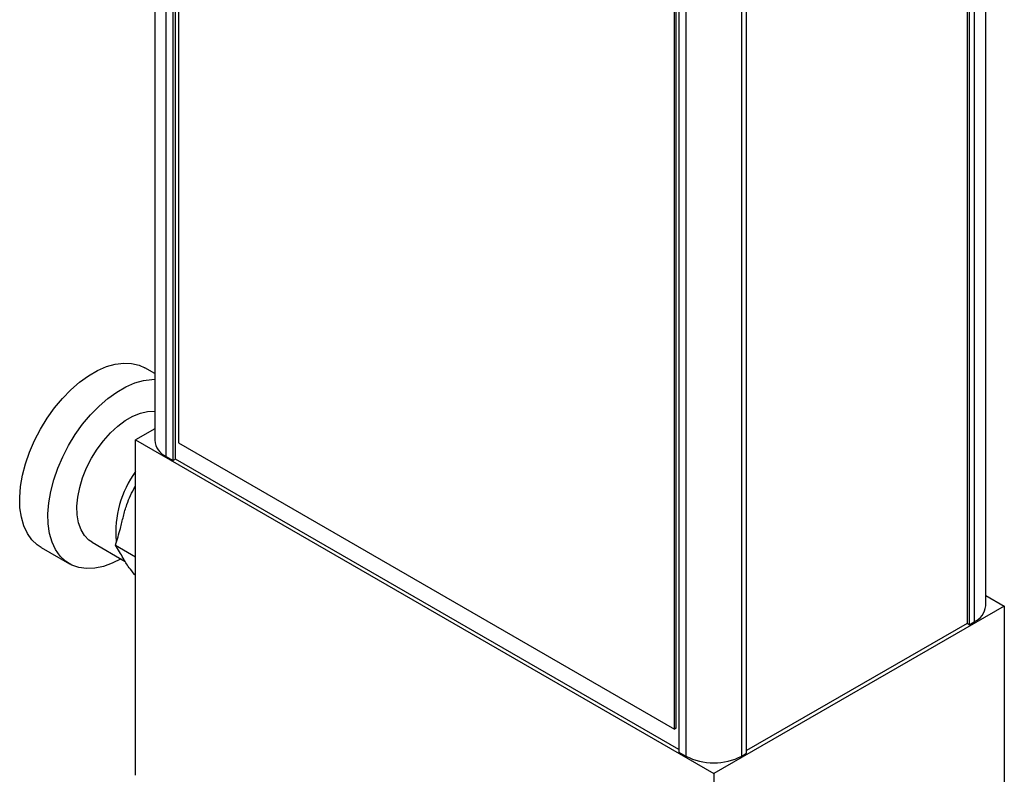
# Model space of a CAD drawing. Header units: inches. Extents: x 7.1 to 31.8, y 2.5 to 19.3.
# Tile 10 of 12: x 26.6 to 31.3, y 12.1 to 15.7. Entities that reach past the tile are written whole.
import ezdxf

# ---------------------------------------------------------------- set-up
doc = ezdxf.new("R2010")
doc.units = ezdxf.units.IN
doc.header["$MEASUREMENT"] = 0

msp = doc.modelspace()

# ---------------------------------------------------------------- linework, layer by layer
at = {"color": 7, "linetype": 'Continuous', "lineweight": 25}
for p, q in [((27.2639, 18.1034), (27.2639, 13.7196)), ((27.319, 13.6428), (27.319, 18.0317)), ((27.3519, 13.6239), (27.3519, 18.0128)), ((27.3625, 13.63), (27.3625, 18.0066)), ((27.3767, 17.9291), (27.3767, 13.7076)), ((31.2082, 12.9337), (31.2082, 17.3175)), ((31.1531, 17.2459), (31.1531, 12.8569)), ((31.1196, 17.2265), (31.1196, 12.8498)), ((31.1302, 17.2326), (31.1302, 12.8437)), ((29.7515, 16.6279), (29.7515, 12.239)), ((29.7843, 16.6089), (29.7843, 12.22)), ((30.0502, 12.2201), (30.0502, 16.609)), ((30.0732, 12.2333), (30.0732, 16.6222)), ((29.7317, 12.3484), (29.7317, 16.5699)), ((29.7387, 12.3525), (29.7387, 16.574)), ((27.2639, 14.0365), (27.2175, 14.0633)), ((27.2639, 13.7736), (27.1733, 13.7212)), ((27.1733, 13.7212), (29.9182, 12.1366)), ((27.1733, 12.1299), (27.1733, 13.7212)), ((27.3767, 13.7076), (29.7317, 12.3484)), ((27.319, 13.6428), (27.3519, 13.6239)), ((27.3625, 13.63), (27.3519, 13.6239)), ((29.7515, 12.2513), (27.3625, 13.63)), ((26.9671, 13.235), (27.124, 13.1445)), ((26.7251, 13.2102), (26.8592, 13.1328)), ((27.0774, 13.222), (27.1733, 13.1666)), ((31.2082, 12.9829), (31.2962, 12.9321)), ((31.2962, 12.9321), (29.9182, 12.1366)), ((31.2962, 12.9321), (31.2962, 11.5839)), ((31.1302, 12.8437), (31.1531, 12.8569)), ((31.1196, 12.8498), (30.0732, 12.2456)), ((31.1302, 12.8437), (31.1196, 12.8498)), ((29.7387, 12.3525), (29.7317, 12.3484)), ((29.7515, 12.239), (29.7843, 12.22)), ((30.0502, 12.2201), (30.0732, 12.2333)), ((29.9182, 12.1366), (29.9182, 10.5453))]:
    msp.add_line(p, q, dxfattribs=at)
at = {"color": 7, "linetype": 'Continuous', "lineweight": 25, "flags": 128}
for points in [[(26.7251, 13.2102), (26.7069, 13.2224), (26.681, 13.247), (26.6596, 13.2775), (26.6429, 13.3135), (26.6311, 13.3543), (26.6246, 13.3994), (26.6232, 13.4482), (26.6272, 13.4998), (26.6364, 13.5534), (26.6506, 13.6083), (26.6697, 13.6637), (26.6934, 13.7187), (26.7213, 13.7724), (26.753, 13.824), (26.788, 13.8728), (26.8258, 13.918), (26.8657, 13.959), (26.9073, 13.9951), (26.9499, 14.0257), (26.9928, 14.0505), (27.0353, 14.069), (27.0769, 14.0809), (27.1169, 14.0861), (27.1546, 14.0845), (27.1896, 14.0761), (27.2175, 14.0633)], [(27.1054, 13.1572), (27.0626, 13.1355), (27.0205, 13.1203), (26.9796, 13.1117), (26.9407, 13.1099), (26.9042, 13.1149), (26.8708, 13.1267), (26.8409, 13.145), (26.8151, 13.1696), (26.7937, 13.2001), (26.777, 13.2361), (26.7652, 13.2769), (26.7586, 13.322), (26.7573, 13.3708), (26.7613, 13.4224), (26.7705, 13.476), (26.7847, 13.5309), (26.8038, 13.5863), (26.8275, 13.6412), (26.8554, 13.6949), (26.8871, 13.7466), (26.9221, 13.7954), (26.9599, 13.8406), (26.9998, 13.8816), (27.0414, 13.9177), (27.084, 13.9483), (27.1268, 13.9731), (27.1694, 13.9916), (27.211, 14.0035), (27.251, 14.0087), (27.2639, 14.0089)], [(26.9671, 13.235), (26.9519, 13.2455), (26.9308, 13.2673), (26.9143, 13.2949), (26.9026, 13.3276), (26.8961, 13.3649), (26.8948, 13.4058), (26.8987, 13.4496), (26.9079, 13.4952), (26.922, 13.5418), (26.9408, 13.5882), (26.9639, 13.6337), (26.9908, 13.677), (27.021, 13.7175), (27.0537, 13.754), (27.0883, 13.786), (27.124, 13.8128), (27.1601, 13.8336), (27.1959, 13.8482), (27.2305, 13.8561), (27.2632, 13.8573), (27.2639, 13.8572)]]:
    msp.add_lwpolyline(points, dxfattribs=at)
at = {"color": 7, "linetype": 'Continuous', "lineweight": 25}
for centre, radius, start, end in [((27.3539, 13.726), 0.0901, 184.0622, 247.2688), ((27.565, 13.2841), 0.4856, 143.7863, 185.1066), ((31.1141, 12.9431), 0.0945, 294.3823, 354.3084), ((29.9173, 12.4766), 0.289, 242.6144, 297.395)]:
    msp.add_arc(centre, radius, start, end, dxfattribs=at)
for points, knots in [([(27.0774, 13.222), (27.0858, 13.2481), (27.1003, 13.2927), (27.1148, 13.3581), (27.1339, 13.4265), (27.1567, 13.4737), (27.1724, 13.5021), (27.1733, 13.5037)], [0, 0, 0, 0, 0.274275, 0.469295, 0.663941, 0.980828, 1, 1, 1, 1]), ([(27.1733, 13.0763), (27.1716, 13.0783), (27.1608, 13.0915), (27.1366, 13.1219), (27.1152, 13.1567), (27.0988, 13.1891), (27.0845, 13.211), (27.0774, 13.222)], [0, 0, 0, 0, 0.035398, 0.230097, 0.547071, 0.773907, 1, 1, 1, 1])]:
    msp.add_open_spline(points, degree=3, knots=knots, dxfattribs=at)

doc.saveas('drawing.dxf')
